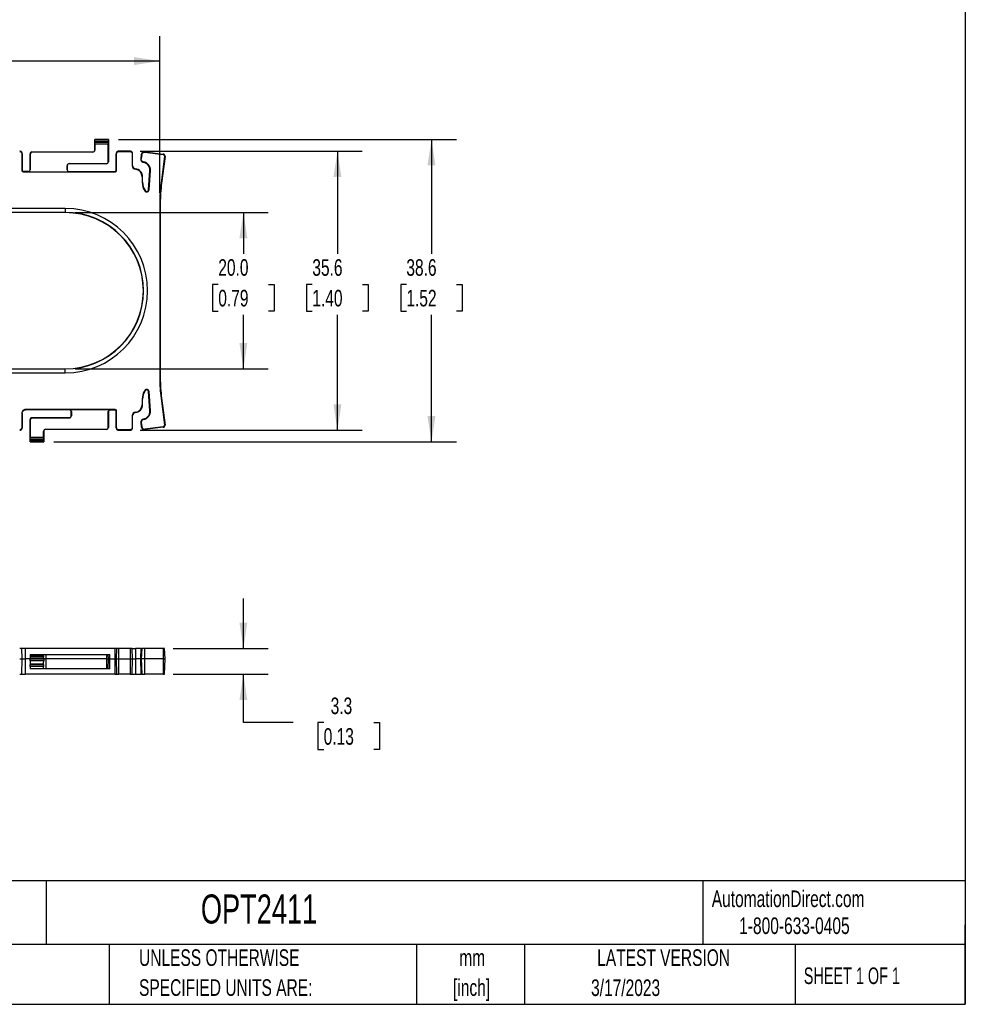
# Model space of a CAD drawing. Header units: millimetres. Extents: x 6 to 273, y 6 to 210.
# Tile 2 of 3: x 152 to 273, y 6 to 132. Entities that reach past the tile are written whole.
import ezdxf

# ---------------------------------------------------------------- set-up
doc = ezdxf.new("R2010")
doc.units = ezdxf.units.MM
doc.layers.add('DIMENSIONS', color=140, linetype='Continuous', lineweight=25)
doc.layers.add('TEXT', color=140, linetype='Continuous', lineweight=25)
doc.styles.add('SLDTEXTSTYLE0', font='TXT', dxfattribs={"width": 0.7})
doc.styles.add('SLDTEXTSTYLE1', font='TXT', dxfattribs={"width": 0.65})
doc.dimstyles.new('SLDDIMSTYLE0', dxfattribs={"dimtxt": 2.158008, "dimasz": 3.302, "dimexe": 0, "dimexo": 0.0625, "dimgap": 0.539502, "dimtad": 0, "dimtih": 1, "dimtoh": 1, "dimrnd": 1e-09, "dimzin": 12, "dimdsep": 46, "dimtxsty": 'SLDTEXTSTYLE0', "dimsah": 1, "dimcen": 0.09, "dimadec": 0, "dimazin": 3, "dimtfac": 1, "dimtmove": 0, "dimatfit": 0, "dimfxl": 0, "dimfrac": 2, "dimtolj": 1, "dimtzin": 12, "dimarcsym": 0})
doc.dimstyles.new('SLDDIMSTYLE1', dxfattribs={"dimtxt": 2.158008, "dimasz": 3.302, "dimexe": 0, "dimexo": 0.0625, "dimgap": 0.539502, "dimtad": 0, "dimtih": 1, "dimtoh": 1, "dimrnd": 1e-09, "dimzin": 4, "dimdsep": 46, "dimtxsty": 'SLDTEXTSTYLE0', "dimsah": 1, "dimcen": 0.09, "dimadec": 0, "dimazin": 1, "dimtfac": 1, "dimtofl": 0, "dimtmove": 0, "dimatfit": 3, "dimfxl": 0, "dimfrac": 2, "dimtolj": 1, "dimtzin": 12, "dimarcsym": 0})
doc.dimstyles.new('SLDDIMSTYLE2', dxfattribs={"dimtxt": 2.158008, "dimasz": 3.302, "dimexe": 0, "dimexo": 0.0625, "dimgap": 0.539502, "dimtad": 0, "dimtih": 1, "dimtoh": 1, "dimrnd": 1e-09, "dimzin": 12, "dimdsep": 46, "dimtxsty": 'SLDTEXTSTYLE0', "dimsah": 1, "dimcen": 0.09, "dimadec": 0, "dimazin": 3, "dimtfac": 1, "dimtofl": 0, "dimtmove": 0, "dimatfit": 3, "dimfxl": 0, "dimfrac": 2, "dimtolj": 1, "dimtzin": 12, "dimarcsym": 0})

# ---------------------------------------------------------------- blocks, each defined once
blk = doc.blocks.new('SW_NOTE_0')
at = {"layer": 'TEXT', "color": 0, "char_height": 2.117, "attachment_point": 2, "style": 'SLDTEXTSTYLE0'}
for s, insert in [('mm', (2.84, 2.73)), ('[inch]', (2.76, -1.09))]:
    blk.add_mtext(s, dxfattribs=dict(at, insert=insert))
blk = doc.blocks.new('SW_NOTE_0_1')
at = {"layer": 'TEXT', "color": 0, "char_height": 2.1167, "attachment_point": 1, "style": 'SLDTEXTSTYLE0'}
for s, insert in [('UNLESS OTHERWISE', (0, 2.73)), ('SPECIFIED UNITS ARE:', (0, -1.09))]:
    blk.add_mtext(s, dxfattribs=dict(at, insert=insert))
blk = doc.blocks.new('SW_NOTE_0_5')
at = {"layer": 'TEXT', "color": 0, "char_height": 2.1167, "attachment_point": 1, "style": 'SLDTEXTSTYLE0'}
for s, insert in [('METRIC UNITS USED', (0, 2.73)), ('FOR PART DESIGN', (0, -1.09))]:
    blk.add_mtext(s, dxfattribs=dict(at, insert=insert))
blk = doc.blocks.new('_D')
at = {"layer": 'DIMENSIONS'}
for p, q in [((180.93, 51.77), (180.93, 58.12)), ((171.96, 51.77), (184.1, 51.77)), ((171.97, 48.47), (184.1, 48.47)), ((180.93, 42.29), (180.93, 48.47)), ((187.28, 42.29), (180.93, 42.29)), ((191.17, 42.29), (190.44, 42.29)), ((190.44, 42.29), (190.44, 38.86)), ((197.58, 42.29), (198.3, 42.29)), ((198.3, 42.29), (198.3, 38.86)), ((190.44, 38.86), (191.17, 38.86)), ((198.3, 38.86), (197.58, 38.86))]:
    blk.add_line(p, q, dxfattribs=at)
for points in [[(180.93, 51.77), (181.43, 55.07), (180.42, 55.07)], [(180.93, 48.47), (180.42, 45.17), (181.43, 45.17)]]:
    blk.add_solid(points, dxfattribs=at)
at = {"layer": 'DIMENSIONS', "char_height": 2.117, "attachment_point": 1, "style": 'SLDTEXTSTYLE0'}
for s, insert in [('3.3', (192.06, 45.5)), ('0.13', (191.17, 41.59))]:
    blk.add_mtext(s, dxfattribs=dict(at, insert=insert))
blk = doc.blocks.new('_D_1')
at = {"layer": 'DIMENSIONS'}
for p, q in [((159.47, 107.4), (184.1, 107.4)), ((180.93, 107.4), (180.93, 102.13)), ((177.72, 98.22), (177, 98.22)), ((177, 98.22), (177, 94.79)), ((184.13, 98.22), (184.86, 98.22)), ((184.86, 98.22), (184.86, 94.79)), ((177, 94.79), (177.72, 94.79)), ((180.93, 87.44), (180.93, 94.31)), ((184.86, 94.79), (184.13, 94.79)), ((159.47, 87.44), (184.1, 87.44))]:
    blk.add_line(p, q, dxfattribs=at)
for points in [[(180.93, 107.4), (180.42, 104.1), (181.43, 104.1)], [(180.93, 87.44), (181.43, 90.75), (180.42, 90.75)]]:
    blk.add_solid(points, dxfattribs=at)
at = {"layer": 'DIMENSIONS', "char_height": 2.117, "attachment_point": 1, "style": 'SLDTEXTSTYLE0'}
for s, insert in [('20.0', (177.72, 101.43)), ('0.79', (177.72, 97.52))]:
    blk.add_mtext(s, dxfattribs=dict(at, insert=insert))
blk = doc.blocks.new('_D_2')
at = {"layer": 'DIMENSIONS'}
for p, q in [((167.74, 115.22), (196.1, 115.22)), ((192.93, 115.22), (192.93, 102.13)), ((189.72, 98.22), (189, 98.22)), ((189, 98.22), (189, 94.79)), ((196.13, 98.22), (196.86, 98.22)), ((196.86, 98.22), (196.86, 94.79)), ((189, 94.79), (189.72, 94.79)), ((192.93, 79.6), (192.93, 94.31)), ((196.86, 94.79), (196.13, 94.79)), ((167.74, 79.6), (196.1, 79.6))]:
    blk.add_line(p, q, dxfattribs=at)
for points in [[(192.93, 115.22), (192.42, 111.91), (193.43, 111.91)], [(192.93, 79.6), (193.43, 82.91), (192.42, 82.91)]]:
    blk.add_solid(points, dxfattribs=at)
at = {"layer": 'DIMENSIONS', "char_height": 2.117, "attachment_point": 1, "style": 'SLDTEXTSTYLE0'}
for s, insert in [('35.6', (189.72, 101.43)), ('1.40', (189.72, 97.52))]:
    blk.add_mtext(s, dxfattribs=dict(at, insert=insert))
blk = doc.blocks.new('_D_3')
at = {"layer": 'DIMENSIONS'}
for p, q in [((164.97, 116.71), (208.1, 116.71)), ((204.93, 116.71), (204.93, 102.13)), ((201.72, 98.22), (201, 98.22)), ((201, 98.22), (201, 94.79)), ((208.13, 98.22), (208.86, 98.22)), ((208.86, 98.22), (208.86, 94.79)), ((201, 94.79), (201.72, 94.79)), ((204.93, 78.11), (204.93, 94.31)), ((208.86, 94.79), (208.13, 94.79)), ((156.72, 78.11), (208.1, 78.11))]:
    blk.add_line(p, q, dxfattribs=at)
for points in [[(204.93, 116.71), (204.42, 113.41), (205.43, 113.41)], [(204.93, 78.11), (205.43, 81.41), (204.42, 81.41)]]:
    blk.add_solid(points, dxfattribs=at)
at = {"layer": 'DIMENSIONS', "char_height": 2.117, "attachment_point": 1, "style": 'SLDTEXTSTYLE0'}
for s, insert in [('38.6', (201.72, 101.43)), ('1.52', (201.72, 97.52))]:
    blk.add_mtext(s, dxfattribs=dict(at, insert=insert))
blk = doc.blocks.new('_D_4')
at = {"layer": 'DIMENSIONS'}
for p, q in [((46.14, 109.85), (46.14, 129.89)), ((170.26, 109.85), (170.26, 129.89)), ((46.14, 126.71), (101.98, 126.71)), ((104.91, 126.71), (104.18, 126.71)), ((104.18, 126.71), (104.18, 123.28)), ((111.32, 126.71), (112.05, 126.71)), ((112.05, 126.71), (112.05, 123.28)), ((170.26, 126.71), (114.25, 126.71)), ((104.18, 123.28), (104.91, 123.28)), ((112.05, 123.28), (111.32, 123.28))]:
    blk.add_line(p, q, dxfattribs=at)
for points in [[(46.14, 126.71), (49.44, 126.2), (49.44, 127.22)], [(170.26, 126.71), (166.96, 127.22), (166.96, 126.2)]]:
    blk.add_solid(points, dxfattribs=at)
at = {"layer": 'DIMENSIONS', "char_height": 2.117, "attachment_point": 1, "style": 'SLDTEXTSTYLE0'}
for s, insert in [('124.1', (104.01, 129.92)), ('4.89', (104.91, 126.01))]:
    blk.add_mtext(s, dxfattribs=dict(at, insert=insert))

msp = doc.modelspace()

# ---------------------------------------------------------------- linework, layer by layer
for p, q in [((161.95, 116.709), (161.949, 116.71)), ((161.949, 115.363), (161.949, 116.71)), ((161.949, 116.71), (163.699, 116.71)), ((163.698, 116.709), (161.95, 116.709)), ((161.96, 116.51), (163.689, 116.51)), ((163.682, 116.328), (161.967, 116.328)), ((161.974, 116.095), (161.974, 115.363)), ((163.675, 116.095), (161.974, 116.095)), ((163.675, 113.863), (163.675, 116.095)), ((163.699, 116.71), (163.698, 116.709)), ((163.699, 116.71), (163.699, 113.863)), ((152.647, 114.89), (152.647, 112.819)), ((152.647, 114.89), (152.706, 114.89)), ((152.706, 114.89), (152.706, 112.819)), ((153.699, 114.863), (153.724, 114.863)), ((153.699, 112.819), (153.699, 114.863)), ((153.724, 114.863), (153.724, 112.819)), ((153.949, 115.089), (153.949, 115.113)), ((153.949, 115.113), (161.699, 115.113)), ((161.699, 115.089), (153.949, 115.089)), ((161.699, 115.089), (161.699, 115.113)), ((161.949, 115.363), (161.974, 115.363)), ((164.693, 112.819), (164.693, 114.89)), ((164.693, 114.89), (164.752, 114.89)), ((164.752, 112.819), (164.752, 114.89)), ((165.019, 115.157), (165.019, 115.216)), ((166.465, 115.216), (165.019, 115.216)), ((165.019, 115.157), (166.465, 115.157)), ((166.465, 115.216), (166.465, 115.157)), ((166.732, 114.89), (166.732, 113.354)), ((166.732, 114.89), (166.792, 114.89)), ((166.792, 113.354), (166.792, 114.89)), ((167.9, 114.791), (167.829, 114.239)), ((167.959, 114.783), (167.888, 114.231)), ((167.9, 114.791), (167.959, 114.783)), ((168.304, 115.146), (168.304, 115.087)), ((168.348, 115.084), (168.356, 115.143)), ((168.348, 115.084), (170.695, 114.782)), ((168.356, 115.143), (170.702, 114.841)), ((170.865, 114.561), (170.425, 111.134)), ((170.924, 114.554), (170.483, 111.126)), ((170.702, 114.841), (170.695, 114.782)), ((170.865, 114.561), (170.924, 114.554)), ((158.425, 112.819), (158.425, 113.363)), ((158.449, 113.363), (158.425, 113.363)), ((158.449, 113.363), (158.449, 112.819)), ((158.699, 113.637), (163.449, 113.637)), ((158.699, 113.613), (158.699, 113.637)), ((163.449, 113.613), (158.699, 113.613)), ((163.449, 113.637), (163.449, 113.613)), ((163.699, 113.863), (163.675, 113.863)), ((166.792, 113.354), (166.732, 113.354)), ((167.888, 114.231), (167.829, 114.239)), ((168.169, 113.785), (168.178, 113.844)), ((152.706, 112.819), (152.647, 112.819)), ((152.906, 112.56), (152.906, 112.619)), ((153.499, 112.619), (152.906, 112.619)), ((152.906, 112.56), (164.493, 112.56)), ((153.499, 112.619), (153.499, 112.595)), ((153.499, 112.595), (158.649, 112.595)), ((153.699, 112.819), (153.724, 112.819)), ((158.425, 112.819), (158.449, 112.819)), ((158.649, 112.595), (158.649, 112.619)), ((158.649, 112.619), (164.493, 112.619)), ((164.493, 112.619), (164.493, 112.56)), ((164.752, 112.819), (164.693, 112.819)), ((167.151, 112.962), (167.146, 112.903)), ((168.011, 111.959), (168.011, 111.259)), ((168.011, 111.959), (168.07, 111.959)), ((168.07, 111.259), (168.07, 111.959)), ((168.838, 110.291), (169.003, 112.737)), ((168.897, 110.287), (169.062, 112.733)), ((169.062, 112.733), (169.003, 112.737)), ((168.011, 111.259), (168.07, 111.259)), ((170.425, 111.134), (170.483, 111.126)), ((168.39, 110.175), (168.341, 110.143)), ((168.897, 110.287), (168.838, 110.291)), ((170.261, 108.578), (170.32, 108.578)), ((170.261, 108.578), (170.261, 86.242)), ((170.32, 108.578), (170.32, 86.242)), ((158.199, 107.91), (58.199, 107.91)), ((158.199, 107.4), (58.199, 107.4)), ((158.199, 107.375), (58.199, 107.375)), ((158.199, 107.91), (158.199, 107.4)), ((158.199, 107.4), (158.199, 107.375)), ((58.199, 87.445), (158.199, 87.445)), ((58.199, 87.42), (158.199, 87.42)), ((58.199, 86.91), (158.199, 86.91)), ((158.199, 87.42), (158.199, 87.445)), ((158.199, 86.91), (158.199, 87.42)), ((170.261, 86.242), (170.32, 86.242)), ((168.341, 84.677), (168.39, 84.645)), ((168.838, 84.529), (168.897, 84.533)), ((169.003, 82.083), (168.838, 84.529)), ((169.062, 82.087), (168.897, 84.533)), ((168.011, 83.561), (168.07, 83.561)), ((168.011, 83.561), (168.011, 82.861)), ((168.07, 82.861), (168.07, 83.561)), ((170.425, 83.686), (170.483, 83.694)), ((170.425, 83.686), (170.865, 80.258)), ((170.483, 83.694), (170.924, 80.266)), ((152.647, 81.777), (152.647, 79.93)), ((152.647, 81.777), (152.706, 81.777)), ((152.706, 81.777), (152.706, 79.93)), ((164.519, 82.26), (153.129, 82.26)), ((153.129, 82.201), (153.129, 82.26)), ((158.749, 82.201), (153.129, 82.201)), ((163.899, 82.225), (158.749, 82.225)), ((158.749, 82.225), (158.749, 82.201)), ((158.974, 82.001), (158.949, 82.001)), ((158.949, 81.457), (158.949, 82.001)), ((158.974, 82.001), (158.974, 81.457)), ((163.675, 79.957), (163.675, 82.001)), ((163.699, 82.001), (163.675, 82.001)), ((163.699, 82.001), (163.699, 79.957)), ((163.899, 82.201), (163.899, 82.225)), ((163.899, 82.201), (164.519, 82.201)), ((164.519, 82.26), (164.519, 82.201)), ((164.693, 79.93), (164.693, 82.027)), ((164.693, 82.027), (164.752, 82.027)), ((164.752, 79.93), (164.752, 82.027)), ((167.146, 81.917), (167.151, 81.858)), ((168.07, 82.861), (168.011, 82.861)), ((169.062, 82.087), (169.003, 82.083)), ((153.699, 80.957), (153.724, 80.957)), ((153.699, 78.11), (153.699, 80.957)), ((153.724, 80.957), (153.724, 78.725)), ((153.949, 81.183), (153.949, 81.207)), ((153.949, 81.207), (158.699, 81.207)), ((158.699, 81.183), (153.949, 81.183)), ((158.699, 81.207), (158.699, 81.183)), ((158.949, 81.457), (158.974, 81.457)), ((166.732, 81.466), (166.792, 81.466)), ((166.732, 81.466), (166.732, 79.93)), ((166.792, 79.93), (166.792, 81.466)), ((167.829, 80.581), (167.888, 80.589)), ((167.829, 80.581), (167.901, 80.029)), ((167.888, 80.589), (167.959, 80.036)), ((168.178, 80.976), (168.169, 81.035)), ((152.706, 79.93), (152.647, 79.93)), ((155.449, 79.457), (155.425, 79.457)), ((155.425, 78.725), (155.425, 79.457)), ((155.449, 79.457), (155.449, 78.11)), ((155.699, 79.731), (155.699, 79.707)), ((155.699, 79.731), (163.449, 79.731)), ((163.449, 79.707), (155.699, 79.707)), ((163.449, 79.731), (163.449, 79.707)), ((163.699, 79.957), (163.675, 79.957)), ((164.752, 79.93), (164.693, 79.93)), ((166.465, 79.663), (165.019, 79.663)), ((165.019, 79.604), (165.019, 79.663)), ((165.019, 79.604), (166.465, 79.604)), ((166.465, 79.663), (166.465, 79.604)), ((166.792, 79.93), (166.732, 79.93)), ((167.959, 80.036), (167.901, 80.029)), ((170.695, 80.038), (168.348, 79.736)), ((168.356, 79.677), (168.348, 79.736)), ((170.702, 79.979), (168.356, 79.677)), ((170.695, 80.038), (170.702, 79.979)), ((170.924, 80.266), (170.865, 80.258)), ((153.699, 78.11), (153.7, 78.111)), ((155.449, 78.11), (153.699, 78.11)), ((153.7, 78.111), (155.448, 78.111)), ((155.439, 78.31), (153.71, 78.31)), ((153.717, 78.492), (155.432, 78.492)), ((153.724, 78.725), (155.425, 78.725)), ((155.448, 78.111), (155.449, 78.11)), ((152.706, 50.417), (152.647, 51.773)), ((153.129, 50.417), (153.129, 51.773)), ((164.519, 51.773), (153.129, 51.773)), ((164.519, 51.773), (164.519, 50.417)), ((164.752, 51.773), (164.693, 50.417)), ((165.019, 50.417), (165.019, 51.773)), ((166.465, 51.773), (165.019, 51.773)), ((166.465, 51.773), (166.465, 50.417)), ((166.792, 50.417), (166.732, 51.773)), ((166.732, 51.773), (167.146, 51.773)), ((167.146, 51.773), (167.151, 50.417)), ((167.885, 51.773), (167.146, 51.773)), ((167.885, 51.773), (167.826, 50.417)), ((167.829, 50.417), (167.888, 51.773)), ((167.888, 51.773), (167.885, 51.773)), ((167.888, 51.773), (167.959, 51.773)), ((167.959, 51.773), (167.901, 50.417)), ((168.348, 51.773), (167.959, 51.773)), ((168.356, 50.417), (168.348, 51.773)), ((170.695, 51.773), (168.348, 51.773)), ((170.695, 51.773), (170.702, 50.417)), ((170.867, 51.773), (170.695, 51.773)), ((170.926, 50.417), (170.867, 51.773)), ((152.655, 48.473), (152.706, 50.417)), ((153.129, 48.473), (153.129, 50.417)), ((153.699, 50.417), (153.129, 50.417)), ((153.699, 50.417), (153.7, 50.439)), ((155.449, 50.417), (153.699, 50.417)), ((153.705, 50.192), (153.699, 50.417)), ((153.71, 50.662), (153.7, 50.439)), ((153.7, 50.439), (155.448, 50.439)), ((153.717, 50.815), (153.71, 50.662)), ((155.439, 50.662), (153.71, 50.662)), ((153.724, 50.973), (153.717, 50.815)), ((153.717, 50.815), (155.432, 50.815)), ((153.724, 50.973), (155.425, 50.973)), ((155.432, 50.815), (155.425, 50.973)), ((155.425, 50.973), (155.699, 50.973)), ((155.432, 50.815), (155.439, 50.662)), ((155.448, 50.439), (155.439, 50.662)), ((155.449, 50.417), (155.443, 50.192)), ((155.448, 50.439), (155.449, 50.417)), ((155.699, 50.417), (155.449, 50.417)), ((155.699, 50.973), (155.699, 50.417)), ((155.699, 50.973), (163.449, 50.973)), ((155.699, 50.417), (155.699, 49.173)), ((163.449, 50.417), (155.699, 50.417)), ((163.449, 50.973), (163.449, 50.417)), ((163.449, 50.973), (163.675, 50.973)), ((163.449, 50.417), (163.449, 49.173)), ((163.449, 50.417), (163.699, 50.417)), ((163.667, 49.173), (163.699, 50.417)), ((163.699, 50.417), (163.675, 50.973)), ((163.675, 50.973), (163.899, 50.973)), ((163.899, 50.417), (163.699, 50.417)), ((163.899, 50.417), (163.899, 50.973)), ((163.899, 49.173), (163.899, 50.417)), ((163.899, 50.417), (164.519, 50.417)), ((164.519, 50.417), (164.519, 48.473)), ((164.693, 50.417), (164.744, 48.473)), ((165.019, 48.473), (165.019, 50.417)), ((165.019, 50.417), (166.465, 50.417)), ((166.465, 50.417), (166.465, 48.473)), ((166.741, 48.473), (166.792, 50.417)), ((166.792, 50.417), (167.151, 50.417)), ((167.151, 50.417), (167.147, 48.473)), ((167.826, 50.417), (167.151, 50.417)), ((167.826, 50.417), (167.877, 48.473)), ((167.829, 50.417), (167.826, 50.417)), ((167.88, 48.473), (167.829, 50.417)), ((167.829, 50.417), (167.901, 50.417)), ((168.356, 50.417), (167.901, 50.417)), ((167.901, 50.417), (167.951, 48.473)), ((168.349, 48.473), (168.356, 50.417)), ((170.702, 50.417), (168.356, 50.417)), ((170.702, 50.417), (170.696, 48.473)), ((170.702, 50.417), (170.926, 50.417)), ((170.875, 48.473), (170.926, 50.417)), ((155.443, 50.192), (153.705, 50.192)), ((153.716, 49.782), (155.433, 49.782)), ((153.716, 49.782), (153.718, 49.711)), ((153.718, 49.711), (155.431, 49.711)), ((153.725, 49.448), (153.718, 49.711)), ((155.424, 49.448), (153.725, 49.448)), ((153.725, 49.448), (153.732, 49.173)), ((155.442, 49.173), (153.732, 49.173)), ((155.417, 49.187), (155.424, 49.448)), ((155.431, 49.711), (155.424, 49.448)), ((155.431, 49.711), (155.433, 49.782)), ((155.699, 49.173), (155.442, 49.173)), ((163.449, 49.173), (155.699, 49.173)), ((163.667, 49.173), (163.449, 49.173)), ((163.899, 49.173), (163.667, 49.173)), ((164.519, 48.473), (153.129, 48.473)), ((166.465, 48.473), (165.019, 48.473)), ((167.877, 48.473), (167.88, 48.473)), ((167.951, 48.473), (167.88, 48.473)), ((167.951, 48.473), (168.349, 48.473)), ((170.696, 48.473), (168.349, 48.473)), ((170.696, 48.473), (170.875, 48.473))]:
    msp.add_line(p, q)
for centre, radius, start, end in [((153.949, 114.863), 0.25, 90, 180), ((153.949, 114.863), 0.226, 90, 180), ((161.699, 115.363), 0.274, 270, 0), ((161.699, 115.363), 0.25, 270, 0), ((168.304, 114.739), 0.407, 82.67598, 90), ((168.304, 114.739), 0.347, 82.67598, 90), ((158.699, 113.363), 0.274, 90, 180), ((158.699, 113.363), 0.25, 90, 180), ((163.449, 113.863), 0.226, 270, 0), ((163.449, 113.863), 0.25, 270, 0), ((167.185, 113.354), 0.453, 180, 265.02837), ((167.185, 113.354), 0.393, 180, 265.02837), ((168.012, 112.804), 0.993, 356.1301, 80.92561), ((168.012, 112.804), 1.053, 356.1301, 80.9256), ((152.906, 112.819), 0.259, 180, 270), ((152.906, 112.819), 0.2, 180, 270), ((153.499, 112.819), 0.224, 270, 0), ((153.499, 112.819), 0.2, 270, 0), ((158.649, 112.819), 0.224, 180, 270), ((158.649, 112.819), 0.2, 180, 270), ((164.493, 112.819), 0.259, 270, 0), ((164.493, 112.819), 0.2, 270, 0), ((167.064, 111.959), 0.947, 0, 85.02837), ((167.064, 111.959), 1.007, 0, 85.02837), ((170.064, 111.259), 2.053, 180, 212.92009), ((170.064, 111.259), 1.993, 180, 212.92009), ((190.314, 108.578), 20.053, 172.67598, 180), ((190.314, 108.578), 19.993, 172.67598, 180), ((168.595, 110.308), 0.303, 212.92009, 356.1301), ((168.595, 110.308), 0.243, 212.92009, 356.1301), ((158.199, 97.41), 10.5, 270, 90), ((158.199, 97.41), 9.99, 270, 90), ((158.199, 97.41), 9.965, 270, 90), ((190.314, 86.242), 20.053, 180, 187.32402), ((190.314, 86.242), 19.993, 180, 187.32402), ((170.064, 83.561), 2.053, 147.07991, 180), ((170.064, 83.561), 1.993, 147.07991, 180), ((168.595, 84.512), 0.303, 3.8699, 147.07991), ((168.595, 84.512), 0.243, 3.8699, 147.07991), ((158.749, 82.001), 0.224, 0, 90), ((158.749, 82.001), 0.2, 0, 90), ((163.899, 82.001), 0.224, 90, 180), ((163.899, 82.001), 0.2, 90, 180), ((167.185, 81.466), 0.453, 94.97163, 180), ((167.185, 81.466), 0.393, 94.97163, 180), ((167.064, 82.861), 0.947, 274.97163, 0), ((167.064, 82.861), 1.007, 274.97163, 0), ((168.012, 82.016), 0.993, 279.07441, 3.8699), ((168.012, 82.016), 1.053, 279.07441, 3.8699), ((153.949, 80.957), 0.25, 90, 180), ((153.949, 80.957), 0.226, 90, 180), ((158.699, 81.457), 0.274, 270, 0), ((158.699, 81.457), 0.25, 270, 0), ((168.233, 80.633), 0.407, 99.07441, 187.32402), ((168.233, 80.633), 0.347, 99.07441, 187.32402), ((155.699, 79.457), 0.274, 90, 180), ((155.699, 79.457), 0.25, 90, 180), ((163.449, 79.957), 0.226, 270, 0), ((163.449, 79.957), 0.25, 270, 0), ((168.304, 80.08), 0.407, 187.32402, 277.32402), ((168.304, 80.08), 0.347, 187.32402, 277.32402), ((170.669, 80.233), 0.197, 277.32402, 7.32402), ((170.669, 80.233), 0.257, 277.32402, 7.32402)]:
    msp.add_arc(centre, radius, start, end)
for centre, start_param, end_param in [((161.949, 116.46), 4.9143275, 6.1959188), ((161.971, 116.56), 1.7715737, 2.7636307), ((161.963, 116.095), 4.712389, 5.9052233), ((163.686, 116.095), 0.377962, 1.5707963), ((163.678, 116.56), 3.5195546, 4.5116116), ((163.699, 116.46), 0.0872665, 1.3688579), ((153.699, 78.36), 3.2288591, 4.5104505), ((153.721, 78.26), 0.377962, 1.370019), ((153.713, 78.725), 3.5195546, 4.712389), ((155.436, 78.725), 1.5707963, 2.7636307), ((155.428, 78.26), 4.9131663, 5.9052233), ((155.449, 78.36), 1.7727348, 3.0543262)]:
    msp.add_ellipse(centre, major_axis=(0, 0.25), ratio=0.0436609, start_param=start_param, end_param=end_param)
for points, knots in [([(152.706, 114.89), (152.706, 114.932), (152.689, 115.018), (152.616, 115.126), (152.508, 115.199), (152.422, 115.216), (152.38, 115.216)], [-0.0000003, -0.0000003, -0.0000003, -0.0000003, 0.2480879, 0.4999418, 0.7513102, 1.0000006, 1.0000006, 1.0000006, 1.0000006]), ([(152.38, 115.157), (152.414, 115.157), (152.485, 115.143), (152.573, 115.083), (152.633, 114.995), (152.647, 114.924), (152.647, 114.89)], [-0.0000003, -0.0000003, -0.0000003, -0.0000003, 0.2486901, 0.5000585, 0.7519124, 1.0000006, 1.0000006, 1.0000006, 1.0000006]), ([(165.019, 115.216), (164.977, 115.216), (164.891, 115.199), (164.782, 115.127), (164.71, 115.018), (164.693, 114.932), (164.693, 114.89)], [-0.0000002, -0.0000002, -0.0000002, -0.0000002, 0.2480879, 0.4999418, 0.7513102, 1.0000006, 1.0000006, 1.0000006, 1.0000006]), ([(164.752, 114.89), (164.752, 114.924), (164.766, 114.995), (164.825, 115.084), (164.914, 115.143), (164.985, 115.157), (165.019, 115.157)], [-0.0000003, -0.0000003, -0.0000003, -0.0000003, 0.2486902, 0.5000586, 0.7519125, 1.0000007, 1.0000007, 1.0000007, 1.0000007]), ([(166.792, 114.89), (166.792, 114.932), (166.775, 115.018), (166.702, 115.126), (166.593, 115.199), (166.508, 115.216), (166.465, 115.216)], [-0.0000002, -0.0000002, -0.0000002, -0.0000002, 0.2480879, 0.4999418, 0.7513102, 1.0000006, 1.0000006, 1.0000006, 1.0000006]), ([(166.465, 115.157), (166.5, 115.157), (166.57, 115.143), (166.659, 115.083), (166.719, 114.995), (166.732, 114.924), (166.732, 114.89)], [-0.0000003, -0.0000003, -0.0000003, -0.0000003, 0.2486901, 0.5000585, 0.7519124, 1.0000006, 1.0000006, 1.0000006, 1.0000006]), ([(168.304, 115.146), (168.291, 115.146), (168.265, 115.145), (168.228, 115.139), (168.193, 115.131), (168.159, 115.12), (168.125, 115.105), (168.083, 115.082), (168.034, 115.046), (167.983, 114.993), (167.944, 114.933), (167.915, 114.866), (167.904, 114.817), (167.9, 114.791)], [0, 0, 0, 0, 0.0625, 0.125, 0.1875, 0.25, 0.3125, 0.375, 0.5, 0.625, 0.75, 0.875, 1.0000007, 1.0000007, 1.0000007, 1.0000007]), ([(167.959, 114.783), (167.962, 114.806), (167.972, 114.847), (167.996, 114.904), (168.03, 114.956), (168.073, 115.002), (168.115, 115.032), (168.151, 115.052), (168.18, 115.064), (168.209, 115.074), (168.239, 115.081), (168.271, 115.086), (168.293, 115.087), (168.304, 115.087)], [0, 0, 0, 0, 0.1250005, 0.2500005, 0.3750005, 0.5000005, 0.6250005, 0.6875005, 0.7500005, 0.8125005, 0.8750005, 0.9375005, 1.0000005, 1.0000005, 1.0000005, 1.0000005]), ([(170.695, 114.782), (170.708, 114.781), (170.734, 114.774), (170.769, 114.758), (170.8, 114.736), (170.827, 114.708), (170.847, 114.675), (170.861, 114.639), (170.867, 114.601), (170.867, 114.575), (170.865, 114.561), (170.865, 114.561)], [-0.0001378, -0.0001378, -0.0001378, -0.0001378, 0.1248616, 0.2498616, 0.3748616, 0.4998616, 0.6248616, 0.7498616, 0.8748616, 0.9998616, 0.9999993, 0.9999993, 0.9999993, 0.9999993]), ([(170.924, 114.554), (170.926, 114.571), (170.927, 114.606), (170.918, 114.655), (170.901, 114.702), (170.874, 114.744), (170.839, 114.781), (170.799, 114.81), (170.754, 114.831), (170.72, 114.839), (170.702, 114.841)], [0, 0, 0, 0, 0.125, 0.25, 0.375, 0.5, 0.625, 0.75, 0.875, 0.99999938, 0.99999938, 0.99999938, 0.99999938]), ([(167.829, 114.239), (167.826, 114.211), (167.825, 114.159), (167.837, 114.083), (167.864, 114.009), (167.905, 113.942), (167.957, 113.884), (168.021, 113.837), (168.09, 113.803), (168.141, 113.79), (168.169, 113.785)], [-0.0000023, -0.0000023, -0.0000023, -0.0000023, 0.125, 0.25, 0.375, 0.5, 0.625, 0.75, 0.875, 0.9999995, 0.9999995, 0.9999995, 0.9999995]), ([(168.178, 113.844), (168.155, 113.847), (168.111, 113.859), (168.052, 113.888), (167.997, 113.928), (167.953, 113.978), (167.918, 114.035), (167.895, 114.098), (167.884, 114.163), (167.885, 114.208), (167.888, 114.231)], [-0.0000027, -0.0000027, -0.0000027, -0.0000027, 0.124997, 0.249997, 0.374997, 0.499997, 0.624997, 0.749997, 0.874997, 0.9999998, 0.9999998, 0.9999998, 0.9999998]), ([(153.129, 82.26), (153.067, 82.26), (152.94, 82.235), (152.779, 82.128), (152.671, 81.966), (152.647, 81.839), (152.647, 81.777)], [-0.0000002, -0.0000002, -0.0000002, -0.0000002, 0.247175, 0.4998155, 0.7528066, 0.9999999, 0.9999999, 0.9999999, 0.9999999]), ([(152.706, 81.777), (152.706, 81.832), (152.728, 81.943), (152.822, 82.085), (152.963, 82.179), (153.075, 82.201), (153.129, 82.201)], [-0.0000003, -0.0000003, -0.0000003, -0.0000003, 0.2471931, 0.5001841, 0.7528247, 0.9999999, 0.9999999, 0.9999999, 0.9999999]), ([(164.752, 82.027), (164.752, 82.068), (164.73, 82.148), (164.641, 82.238), (164.56, 82.26), (164.519, 82.26)], [0.00000086, 0.00000086, 0.00000086, 0.00000086, 0.33208873, 0.66688684, 1.00000014, 1.00000014, 1.00000014, 1.00000014]), ([(164.519, 82.201), (164.549, 82.201), (164.61, 82.184), (164.677, 82.118), (164.693, 82.057), (164.693, 82.027)], [0.00000109, 0.00000109, 0.00000109, 0.00000109, 0.33311416, 0.66791227, 1.0000002, 1.0000002, 1.0000002, 1.0000002]), ([(152.647, 79.93), (152.647, 79.896), (152.633, 79.825), (152.573, 79.736), (152.484, 79.677), (152.414, 79.663), (152.38, 79.663)], [-0.0000003, -0.0000003, -0.0000003, -0.0000003, 0.2486901, 0.5000585, 0.7519124, 1.0000006, 1.0000006, 1.0000006, 1.0000006]), ([(152.38, 79.604), (152.422, 79.604), (152.507, 79.621), (152.616, 79.693), (152.689, 79.802), (152.706, 79.888), (152.706, 79.93)], [-0.0000003, -0.0000003, -0.0000003, -0.0000003, 0.2480879, 0.4999418, 0.7513102, 1.0000006, 1.0000006, 1.0000006, 1.0000006]), ([(164.693, 79.93), (164.693, 79.888), (164.71, 79.802), (164.782, 79.694), (164.891, 79.621), (164.977, 79.604), (165.019, 79.604)], [-0.0000003, -0.0000003, -0.0000003, -0.0000003, 0.2480879, 0.4999418, 0.7513102, 1.0000006, 1.0000006, 1.0000006, 1.0000006]), ([(165.019, 79.663), (164.985, 79.663), (164.914, 79.677), (164.825, 79.737), (164.766, 79.825), (164.752, 79.896), (164.752, 79.93)], [-0.0000003, -0.0000003, -0.0000003, -0.0000003, 0.2486902, 0.5000586, 0.7519125, 1.0000007, 1.0000007, 1.0000007, 1.0000007]), ([(166.732, 79.93), (166.732, 79.896), (166.719, 79.825), (166.659, 79.736), (166.57, 79.677), (166.5, 79.663), (166.465, 79.663)], [-0.0000003, -0.0000003, -0.0000003, -0.0000003, 0.2486902, 0.5000586, 0.7519125, 1.0000007, 1.0000007, 1.0000007, 1.0000007]), ([(166.465, 79.604), (166.507, 79.604), (166.593, 79.621), (166.702, 79.693), (166.775, 79.802), (166.792, 79.888), (166.792, 79.93)], [-0.0000002, -0.0000002, -0.0000002, -0.0000002, 0.2480879, 0.4999418, 0.7513102, 1.0000006, 1.0000006, 1.0000006, 1.0000006]), ([(152.647, 51.773), (152.647, 51.773), (152.633, 51.773), (152.573, 51.773), (152.484, 51.773), (152.414, 51.773), (152.38, 51.773)], [-0.0000003, -0.0000003, -0.0000003, -0.0000003, 0.2486901, 0.5000585, 0.7519124, 1.0000006, 1.0000006, 1.0000006, 1.0000006]), ([(153.129, 51.773), (153.067, 51.773), (152.94, 51.773), (152.779, 51.773), (152.671, 51.773), (152.647, 51.773), (152.647, 51.773)], [-0.0000002, -0.0000002, -0.0000002, -0.0000002, 0.247175, 0.4998155, 0.7528066, 0.9999999, 0.9999999, 0.9999999, 0.9999999]), ([(164.752, 51.773), (164.752, 51.773), (164.73, 51.773), (164.641, 51.773), (164.56, 51.773), (164.519, 51.773)], [0.00000086, 0.00000086, 0.00000086, 0.00000086, 0.33208873, 0.66688684, 1.00000014, 1.00000014, 1.00000014, 1.00000014]), ([(165.019, 51.773), (164.985, 51.773), (164.914, 51.773), (164.825, 51.773), (164.766, 51.773), (164.752, 51.773), (164.752, 51.773)], [-0.0000003, -0.0000003, -0.0000003, -0.0000003, 0.2486902, 0.5000586, 0.7519125, 1.0000007, 1.0000007, 1.0000007, 1.0000007]), ([(166.732, 51.773), (166.732, 51.773), (166.719, 51.773), (166.659, 51.773), (166.57, 51.773), (166.5, 51.773), (166.465, 51.773)], [-0.0000003, -0.0000003, -0.0000003, -0.0000003, 0.2486902, 0.5000586, 0.7519125, 1.0000007, 1.0000007, 1.0000007, 1.0000007]), ([(170.865, 51.773), (170.865, 51.773), (170.87, 51.773), (170.867, 51.773), (170.865, 51.773)], [0, 0, 0, 0, 0.0647891, 1, 1, 1, 1]), ([(152.38, 50.417), (152.422, 50.417), (152.507, 50.417), (152.616, 50.417), (152.689, 50.417), (152.706, 50.417), (152.706, 50.417)], [-0.0000003, -0.0000003, -0.0000003, -0.0000003, 0.2480879, 0.4999418, 0.7513102, 1.0000006, 1.0000006, 1.0000006, 1.0000006]), ([(152.706, 50.417), (152.706, 50.417), (152.728, 50.417), (152.822, 50.417), (152.963, 50.417), (153.075, 50.417), (153.129, 50.417)], [-0.0000003, -0.0000003, -0.0000003, -0.0000003, 0.2471931, 0.5001841, 0.7528247, 0.9999999, 0.9999999, 0.9999999, 0.9999999]), ([(164.519, 50.417), (164.549, 50.417), (164.61, 50.417), (164.677, 50.417), (164.693, 50.417), (164.693, 50.417)], [0.00000109, 0.00000109, 0.00000109, 0.00000109, 0.33311416, 0.66791227, 1.0000002, 1.0000002, 1.0000002, 1.0000002]), ([(164.693, 50.417), (164.693, 50.417), (164.71, 50.417), (164.782, 50.417), (164.891, 50.417), (164.977, 50.417), (165.019, 50.417)], [-0.0000003, -0.0000003, -0.0000003, -0.0000003, 0.2480879, 0.4999418, 0.7513102, 1.0000006, 1.0000006, 1.0000006, 1.0000006]), ([(166.465, 50.417), (166.507, 50.417), (166.593, 50.417), (166.702, 50.417), (166.775, 50.417), (166.792, 50.417), (166.792, 50.417)], [-0.0000002, -0.0000002, -0.0000002, -0.0000002, 0.2480879, 0.4999418, 0.7513102, 1.0000006, 1.0000006, 1.0000006, 1.0000006]), ([(153.705, 50.192), (153.706, 50.168), (153.707, 50.123), (153.709, 50.059), (153.71, 50.001), (153.711, 49.95), (153.713, 49.905), (153.714, 49.868), (153.714, 49.837), (153.715, 49.813), (153.716, 49.794), (153.716, 49.786), (153.716, 49.782)], [0, 0, 0, 0, 0.1196735, 0.2349762, 0.3459077, 0.4524674, 0.5546548, 0.6524698, 0.7459119, 0.834981, 0.919677, 1, 1, 1, 1]), ([(155.433, 49.782), (155.433, 49.788), (155.433, 49.801), (155.434, 49.833), (155.435, 49.878), (155.437, 49.936), (155.439, 50.009), (155.441, 50.095), (155.443, 50.159), (155.443, 50.192)], [0, 0, 0, 0, 0.11611305, 0.24114486, 0.37509349, 0.51795646, 0.66973085, 0.83041328, 1, 1, 1, 1]), ([(152.38, 48.473), (152.415, 48.473), (152.488, 48.473), (152.579, 48.473), (152.641, 48.473), (152.655, 48.473), (152.655, 48.473)], [-0.0000003, -0.0000003, -0.0000003, -0.0000003, 0.2480879, 0.4999418, 0.7513102, 1.0000007, 1.0000007, 1.0000007, 1.0000007]), ([(152.655, 48.473), (152.655, 48.473), (152.679, 48.473), (152.785, 48.473), (152.944, 48.473), (153.068, 48.473), (153.129, 48.473)], [-0.0000002, -0.0000002, -0.0000002, -0.0000002, 0.2471931, 0.5001841, 0.7528247, 0.9999999, 0.9999999, 0.9999999, 0.9999999]), ([(164.519, 48.473), (164.558, 48.473), (164.637, 48.473), (164.723, 48.473), (164.744, 48.473), (164.744, 48.473)], [0.00000077, 0.00000077, 0.00000077, 0.00000077, 0.33311416, 0.66791227, 1.00000017, 1.00000017, 1.00000017, 1.00000017]), ([(164.744, 48.473), (164.744, 48.473), (164.758, 48.473), (164.819, 48.473), (164.911, 48.473), (164.984, 48.473), (165.019, 48.473)], [-0.0000002, -0.0000002, -0.0000002, -0.0000002, 0.2480879, 0.4999418, 0.7513102, 1.0000007, 1.0000007, 1.0000007, 1.0000007]), ([(166.465, 48.473), (166.501, 48.473), (166.573, 48.473), (166.665, 48.473), (166.726, 48.473), (166.741, 48.473), (166.741, 48.473)], [-0.0000002, -0.0000002, -0.0000002, -0.0000002, 0.2480879, 0.4999418, 0.7513102, 1.0000007, 1.0000007, 1.0000007, 1.0000007]), ([(166.741, 48.473), (166.741, 48.473), (166.743, 48.473), (166.758, 48.473), (166.781, 48.473), (166.815, 48.473), (166.859, 48.473), (166.918, 48.473), (166.99, 48.473), (167.067, 48.473), (167.12, 48.473), (167.147, 48.473)], [0, 0, 0, 0, 0.1003924, 0.1983809, 0.2961952, 0.3960767, 0.5001333, 0.6239943, 0.7588954, 0.87682, 1, 1, 1, 1]), ([(167.147, 48.473), (167.262, 48.473), (167.494, 48.473), (167.757, 48.473), (167.849, 48.473), (167.884, 48.473)], [0, 0, 0, 0, 0.3810754, 0.7621508, 1, 1, 1, 1])]:
    msp.add_open_spline(points, degree=3, knots=knots)
msp.add_open_spline([(155.442, 49.173), (155.425, 49.173), (155.417, 49.177), (155.417, 49.187)], degree=3)
at = {"layer": 'TEXT'}
for p, q in [((273.05, 209.55), (273.05, 6.35)), ((273.05, 22.126), (6.35, 22.126)), ((155.759, 22.126), (155.759, 13.97)), ((239.575, 22.126), (239.575, 13.97)), ((273.05, 6.35), (273.05, 16.51)), ((273.05, 13.97), (6.35, 13.97)), ((163.78, 13.97), (163.78, 6.35)), ((203.024, 13.97), (203.024, 6.35)), ((216.812, 13.97), (216.812, 6.35)), ((251.349, 13.97), (251.349, 6.35)), ((6.35, 6.35), (273.05, 6.35))]:
    msp.add_line(p, q, dxfattribs=at)

# ---------------------------------------------------------------- block references
for name, p in [('SW_NOTE_0_5', (128.478, 10.635)), ('SW_NOTE_0_1', (167.608, 10.635)), ('SW_NOTE_0', (207.286, 10.633))]:
    msp.add_blockref(name, p, dxfattribs=at)

# ---------------------------------------------------------------- texts
for s, insert, char_height, attachment_point, style in [('OPT2411', (175.502, 20.364), 3.7042, 1, 'SLDTEXTSTYLE0'), ('AutomationDirect.com', (240.695, 20.877), 2.11667, 1, 'SLDTEXTSTYLE0'), ('1-800-633-0405', (244.192, 17.437), 2.11667, 1, 'SLDTEXTSTYLE0'), ('LATEST VERSION', (234.552, 13.364), 2.11667, 2, 'SLDTEXTSTYLE0'), ('SHEET 1 OF 1', (252.441, 11.051), 2.11667, 1, 'SLDTEXTSTYLE1'), ('3/17/2023', (229.701, 9.528), 2.1167, 2, 'SLDTEXTSTYLE0')]:
    msp.add_mtext(s, dxfattribs=dict(at, insert=insert, char_height=char_height, attachment_point=attachment_point, style=style))

# ---------------------------------------------------------------- dimensions: what is measured, and where the dimension line sits
at = {"layer": 'DIMENSIONS'}
dim = msp.add_linear_dim(base=(46.138, 126.71), p1=(170.261, 108.578), p2=(46.138, 108.578), dimstyle='SLDDIMSTYLE2', dxfattribs=at)
dim.commit()
dim.dimension.update_dxf_attribs({"geometry": '_D_4', "text_midpoint": (108.115, 126.71), "dimtype": 160})
for base, p1, p2, dimstyle, picture, middle in [((204.927, 78.111), (163.698, 116.709), (155.448, 78.111), 'SLDDIMSTYLE2', '_D_3', (204.927, 98.219)), ((192.927, 79.604), (166.465, 115.216), (166.465, 79.604), 'SLDDIMSTYLE2', '_D_2', (192.927, 98.219)), ((180.9269, 87.4449), (158.1993, 107.3997), (158.1993, 87.4449), 'SLDDIMSTYLE1', '_D_1', (180.9269, 98.2186)), ((180.927, 48.473), (170.695, 51.773), (170.696, 48.473), 'SLDDIMSTYLE0', '_D', (180.927, 42.291))]:
    dim = msp.add_linear_dim(base=base, p1=p1, p2=p2, angle=90, dimstyle=dimstyle, dxfattribs=at)
    dim.commit()
    dim.dimension.update_dxf_attribs({"geometry": picture, "text_midpoint": middle, "dimtype": 160})

doc.saveas('drawing.dxf')
